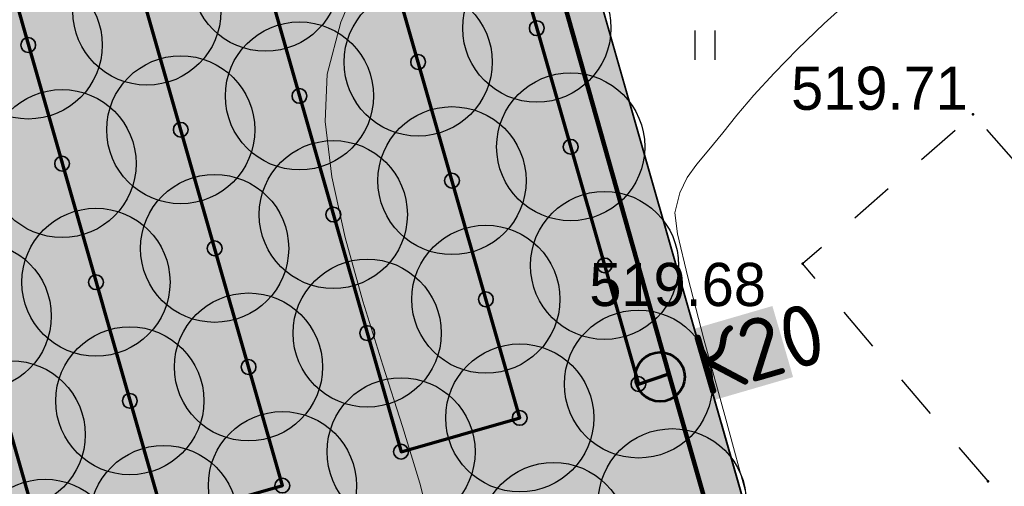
# Model space of a CAD drawing. Header units: millimetres. Extents: x -76021 to 1074922, y 19208 to 400534.
# Tile 33 of 108: x 132966 to 152910, y 147633 to 157092. Entities that reach past the tile are written whole.
import ezdxf

# ---------------------------------------------------------------- set-up
doc = ezdxf.new("R2010")
doc.units = ezdxf.units.MM
doc.linetypes.add('Д_ТРОТ_ТРУБА', pattern=[3, 1.5, -1.5])
for name, color, linetype in [('(004) Точки рельефа', 7, 'Continuous'), ('(025) Дорога', 7, 'Continuous'), ('(031) Горизонтали', 42, 'Continuous'), ('(036) Растительность', 7, 'Continuous')]:
    doc.layers.add(name, color=color, linetype=linetype)
doc.layers.add('В3', color=5, linetype='производственный водопровод', lineweight=50)
doc.styles.add('D-431', font='txt')
doc.styles.add('GOST', font='isocpeur.ttf')
doc.styles.get("Standard").update_dxf_attribs({"font": 'arial.ttf'})
doc.linetypes.add('производственный водопровод', pattern='A,5,-0.5,["В3",Standard,S=0.7,R=0,X=0,Y=-0.35],-2', length=7.5)

# ---------------------------------------------------------------- blocks, each defined once
blk = doc.blocks.new('I04010')
for p, q in [((-0.4122729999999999, 0.0071460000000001), (-0.4122729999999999, 1.207145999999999)), ((0.3877269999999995, 1.207145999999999), (0.3877269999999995, 0.0071460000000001))]:
    blk.add_line(p, q)
blk = doc.blocks.new('A$C05d28b1e')
at = {"layer": '(004) Точки рельефа', "color": 7, "linetype": 'ByBlock', "lineweight": -2}
for p in [(-122470, -49551), (-125924, -52579), (-122165, -56988)]:
    blk.add_point(p, dxfattribs=at)
at = {"layer": '(025) Дорога', "linetype": 'Д_ТРОТ_ТРУБА', "ltscale": 600, "flags": 128}
blk.add_lwpolyline([(-122165, -56988), (-125924.0000000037, -52579), (-122470.0000000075, -49551), (-121538.1138455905, -50613.99034918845), (-119250.246306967, -48608.29755622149), (-116383.1466644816, -51878.76062266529), (-122165, -56988)], dxfattribs=at)
at = {"layer": '(031) Горизонтали', "color": 42, "linetype": 'Continuous', "lineweight": 0, "ltscale": 600}
for points in [[(-133421.232461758, -58027.62174062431), (-133677.3964500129, -57030.65937492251), (-134027.7143827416, -55882.02593456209), (-134426.6014858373, -54634.12837785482), (-134828.4729851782, -53339.37366303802), (-135187.7441066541, -52050.16874840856), (-135458.8300761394, -50818.92059217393), (-135596.1461195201, -49698.03615264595), (-135554.1074626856, -48739.92238806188), (-135277.8462621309, -47684.7986947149), (-134850.0714058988, -46679.71055550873)], [(-127020.6305138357, -57430.15142808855), (-127501.2372461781, -55659.72913964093), (-127921.5053714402, -54109.05454263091), (-128250.8626015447, -52855.2025142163), (-128458.7366483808, -51975.24793151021), (-128514.5552238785, -51546.26567164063), (-128411.3781817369, -51145.51186195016), (-128260.9302152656, -50833.96995359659), (-128064.7166659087, -50560.84434039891), (-127824.2428751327, -50275.33941607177), (-127541.0141843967, -49926.65957447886), (-127256.5996969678, -49569.88509425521), (-126909.7253788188, -49164.87429915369), (-126499.6840455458, -48716.59823514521), (-126025.7685127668, -48230.0279481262), (-125487.2715960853, -47710.13448406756), (-124883.4861111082, -47161.88888888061), (-124274.7726111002, -46643.64426924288), (-123710.3014798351, -46196.06854204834), (-123172.5802787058, -45797.60496857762), (-122644.1165690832, -45426.6968100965), (-122107.4179123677, -45061.78732787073), (-121544.991869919, -44681.31978319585)]]:
    blk.add_lwpolyline(points, dxfattribs=at)
at = {"layer": '(036) Растительность', "linetype": 'Continuous', "xscale": 500, "yscale": 500, "zscale": 500}
blk.add_blockref('I04010', (-127892.1932481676, -48454.29843434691), dxfattribs=at)
at = {"layer": '(004) Точки рельефа', "linetype": 'ByBlock', "char_height": 875, "attachment_point": 4, "style": 'D-431'}
for s, insert in [('519.71', (-126155.5921838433, -49029.28012293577)), ('519.68', (-130244.6197056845, -53007.28245283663))]:
    blk.add_mtext(s, dxfattribs=dict(at, insert=insert))
blk = doc.blocks.new('фонтан разбрызгиватель')
h = blk.add_hatch(color=256)
h.dxf.hatch_style = 1
h.set_gradient(color1=(0, 0, 255), color2=(0, 0, 255), tint=1)
h.paths.add_polyline_path([(150, 3.552713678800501e-15, 1), (-150, 0, 1)])
at = {"lineweight": 35}
blk.add_circle((0, 0), 150, dxfattribs=at)
blk = doc.blocks.new('Приямок')
at = {"layer": 'В3', "ltscale": 1000}
h = blk.add_hatch(color=256, dxfattribs=at)
h.set_gradient(color1=(0, 0, 255), color2=(0, 0, 255), tint=1)
h.paths.add_polyline_path([(500, 0, 1), (-500, 0, 1)])
at = {"color": 1, "lineweight": 53, "ltscale": 1250}
blk.add_circle((0, 0), 500, dxfattribs=at)

msp = doc.modelspace()

# ---------------------------------------------------------------- block references
at = {"color": 5, "lineweight": 50}
msp.add_blockref('A$C05d28b1e', (274748.0189126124, 204725.4916361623), dxfattribs=at)

# ---------------------------------------------------------------- next in the draw order: hatches: boundary and pattern name
at = {"true_color": 0xbdffbd, "transparency": 33554687}
h = msp.add_hatch(color=254, dxfattribs=at)
h.dxf.hatch_style = 1
h.paths.add_polyline_path([(214820.8800540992, 216948.7253162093), (217126.1156239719, 218322.0207615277), (215603.6625730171, 220877.6346598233), (209171.3314113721, 217045.7091063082), (215496.6642266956, 206427.9048698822), (221928.9953883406, 210259.8304233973), (220406.5423373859, 212815.4443216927), (218101.3067675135, 211442.1488763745)], flags=16)
h.paths.add_polyline_path([(224023.6489053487, 225893.6638374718), (217321.8775845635, 221901.2249949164), (218844.3306355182, 219345.6110966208), (221149.5662053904, 220718.9065419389), (224429.9929188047, 215212.3301021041), (222124.7573489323, 213839.0346567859), (223647.210399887, 211283.4207584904), (230348.9817206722, 215275.8596010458)], flags=16)
h.paths.add_polyline_path([(198145.9180665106, 256389.507595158), (196714.6222119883, 258810.6963092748), (195945.5755586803, 258343.3554829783), (195452.2226863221, 259155.207035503), (180753.4366827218, 250222.9234517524), (181792.0743087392, 248513.7622885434), (184954.0224606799, 250435.2418966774), (185778.5186348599, 249078.4675946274)], flags=17)
h.paths.add_polyline_path([(112361.9479704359, 220188.4503307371), (111031.9257359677, 219380.2110810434), (111784.9358170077, 218141.0728544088), (110930.4036978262, 217621.7834914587), (111501.6587876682, 216681.7376184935), (112356.2343066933, 217201.0533550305), (113109.2443877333, 215961.9151283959), (114308.0171651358, 216690.3955891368)], flags=17)
h.paths.add_polyline_path([(105307.4471395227, 232868.8987692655), (103501.6980646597, 231771.5657776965), (104254.7081456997, 230532.427551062), (103400.2809094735, 230013.2019242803), (108385.7459097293, 221809.2211079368), (109240.2780289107, 222328.510470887), (109993.2881099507, 221089.3722442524), (111388.9133730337, 221937.4777016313)], flags=17)
h.paths.add_polyline_path([(156979.3206527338, 232925.0673546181), (156752.8632677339, 233297.7210673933), (159914.8114196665, 235219.2006755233), (158876.1737936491, 236928.3618387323), (144177.3877900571, 227996.0782549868), (144670.7406624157, 227184.2267024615), (143901.6940091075, 226716.8858761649), (144568.74273966, 225588.5022138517)], flags=17)
h.paths.add_polyline_path([(142502.740888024, 224367.1765615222), (141850.5488729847, 225470.4285141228), (141081.5022196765, 225003.087687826), (140588.1493473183, 225814.9392403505), (140331.7751728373, 225659.143596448), (141058.82151105, 224462.7307822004), (136016.7960795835, 221398.7497854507), (135886.9663763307, 221612.3949308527), (132969.5134724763, 219839.4922793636), (133454.8570661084, 219018.4821243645)], flags=17)
edge = h.paths.add_edge_path(flags=17)
edge.add_line((209900.1426716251, 266779.7772694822), (204300.5454405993, 276526.4190539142))
edge.add_line((204300.5454405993, 276526.4190539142), (202947.913577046, 275704.4401920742))
edge.add_line((202947.913577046, 275704.4401920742), (208270.9314103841, 266944.9892306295))
edge.add_line((208270.9314103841, 266944.9892306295), (204339.8607350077, 264556.1226907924))
edge.add_line((204339.8607350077, 264556.1226907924), (205066.9070732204, 263359.7098765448))
edge.add_line((205066.9070732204, 263359.7098765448), (200024.8816417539, 260295.7288797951))
edge.add_line((200024.8816417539, 260295.7288797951), (199297.8353035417, 261492.1416940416))
edge.add_line((199297.8353035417, 261492.1416940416), (199041.4611290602, 261336.3460501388))
edge.add_line((199041.4611290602, 261336.3460501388), (199534.8140014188, 260524.4944976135))
edge.add_line((199534.8140014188, 260524.4944976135), (198765.7673481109, 260057.1536713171))
edge.add_line((198765.7673481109, 260057.1536713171), (200211.9199181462, 257610.8332474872))
edge.add_line((200211.9199181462, 257610.8332474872), (208825.5364367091, 262702.8087484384))
edge.add_arc((207298.8793712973, 265285.3110629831), 2999.999999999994, 300.5896344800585, 389.8780372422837)
edge = h.paths.add_edge_path(flags=17)
edge.add_line((103051.5675112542, 200547.2891192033), (115708.5556294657, 208238.79553633))
edge.add_arc((114150.5991936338, 210802.5372830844), 3000.000000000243, 301.2865698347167, 389.0884551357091)
edge.add_line((116772.209793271, 212261.0152101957), (115281.051762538, 214941.3682182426))
edge.add_line((115281.051762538, 214941.3682182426), (114147.8820137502, 214252.7539651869))
edge.add_line((114147.8820137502, 214252.7539651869), (114900.8920947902, 213013.6157385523))
edge.add_line((114900.8920947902, 213013.6157385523), (114046.3165757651, 212494.3000020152))
edge.add_line((114046.3165757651, 212494.3000020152), (114409.7896270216, 211896.176067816))
edge.add_line((114409.7896270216, 211896.176067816), (101761.8205277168, 204210.1503833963))
edge.add_line((101761.8205277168, 204210.1503833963), (101398.4063783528, 204808.1773898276))
edge.add_line((101398.4063783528, 204808.1773898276), (100543.8077135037, 204288.847587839))
edge.add_line((100543.8077135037, 204288.847587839), (99790.79763168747, 205527.985815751))
edge.add_line((99790.79763168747, 205527.985815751), (97397.99005966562, 204073.9041161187))
edge.add_line((97397.99005966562, 204073.9041161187), (98929.8693286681, 201553.0744301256))
edge.add_arc((101493.6110754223, 203111.0308659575), 3000.000000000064, 211.2865698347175, 301.2865698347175)
h.paths.add_polyline_path([(97999.14992540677, 208476.2852043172), (98853.7485902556, 208995.6150063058), (98282.49350041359, 209935.660879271), (97427.85143572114, 209416.3047036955), (96674.8413539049, 210655.4429316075), (94282.07718811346, 209201.3876094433), (96359.35243577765, 205783.0652806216), (98752.16000567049, 207237.1469789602)], flags=17)
h.paths.add_polyline_path([(90752.37071206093, 222327.0793120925), (89897.62376441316, 221807.6594003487), (89144.61368259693, 223046.7976282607), (86751.95441519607, 221592.8060516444), (93243.43956422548, 210910.5487739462), (95636.20372788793, 212364.6040948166), (94883.19364762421, 213603.7423201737), (95737.83571231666, 214123.0984957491)], flags=17)
edge = h.paths.add_edge_path(flags=17)
edge.add_line((100492.1544576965, 234798.7562548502), (100855.6231213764, 234200.6395407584))
edge.add_line((100855.6231213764, 234200.6395407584), (101710.0503576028, 234719.8651675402))
edge.add_line((101710.0503576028, 234719.8651675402), (102463.0604386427, 233480.7269409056))
edge.add_line((102463.0604386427, 233480.7269409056), (104334.4125421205, 234617.9261401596))
edge.add_line((104334.4125421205, 234617.9261401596), (103714.5570330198, 235732.114941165))
edge.add_arc((101092.9464333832, 234273.6370140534), 2999.999999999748, 29.08845513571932, 121.286569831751)
edge.add_line((99534.98999768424, 236837.378760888), (85997.6410544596, 228610.8871751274))
edge.add_arc((87555.59749015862, 226047.1454282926), 2999.999999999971, 121.2865698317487, 211.2865698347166)
edge.add_line((84991.85574340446, 224489.1889924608), (85713.3167913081, 223301.9672161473))
edge.add_line((85713.3167913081, 223301.9672161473), (88105.97605657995, 224755.9587914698))
edge.add_line((88105.97605657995, 224755.9587914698), (87352.96597631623, 225995.0970168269))
edge.add_line((87352.96597631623, 225995.0970168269), (88207.712923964, 226514.5169285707))
edge.add_line((88207.712923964, 226514.5169285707), (87844.1853583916, 227112.7305704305))
edge.add_line((87844.1853583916, 227112.7305704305), (100492.1544576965, 234798.7562548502))
edge = h.paths.add_edge_path(flags=17)
edge.add_line((206429.5260647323, 217740.3337827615), (224718.2735818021, 228635.4691841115))
edge.add_line((224718.2735818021, 228635.4691841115), (228392.671244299, 222467.5668450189))
edge.add_line((228392.671244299, 222467.5668450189), (233629.6400466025, 225476.2868388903))
edge.add_line((233629.6400466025, 225476.2868388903), (230763.0187299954, 230465.9191189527))
edge.add_arc((228161.7554297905, 228971.4529122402), 2999.999999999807, 29.87803724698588, 120.0993965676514)
edge.add_line((226657.2505534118, 231566.9230193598), (203230.4818343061, 217987.2298150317))
edge.add_arc((204734.9867106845, 215391.759707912), 2999.999999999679, 120.0993965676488, 209.6273998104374)
edge.add_line((202127.2108544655, 213908.6868561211), (205080.5429171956, 208715.6661361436))
edge.add_line((205080.5429171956, 208715.6661361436), (210103.8834394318, 211572.4990714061))
edge.add_line((210103.8834394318, 211572.4990714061), (206429.5260647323, 217740.3337827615))
edge = h.paths.add_edge_path(flags=17)
edge.add_line((215489.0996818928, 196338.8022293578), (220126.3913766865, 198832.9888262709))
edge.add_arc((218705.3361244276, 201475.0717110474), 3000.000000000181, 298.2737704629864, 330.6005223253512)
edge.add_line((221318.9909833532, 200002.384276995), (224444.8141732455, 205549.945001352))
edge.add_arc((227058.4690321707, 204077.2575672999), 2999.999999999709, 120.9636571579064, 150.6005223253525, ccw=False)
edge.add_line((225514.9862276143, 206649.7390214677), (237068.7907628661, 213581.994489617))
edge.add_arc((235525.3079583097, 216154.4759437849), 2999.99999999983, 300.9636571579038, 389.8780372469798)
edge.add_line((238126.5712585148, 217648.9421504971), (236200.48088148, 221001.4891590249))
edge.add_line((236200.48088148, 221001.4891590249), (234625.9508510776, 223742.1113054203))
edge.add_line((234625.9508510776, 223742.1113054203), (229416.3894048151, 220749.137263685))
edge.add_line((229416.3894048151, 220749.137263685), (233090.787067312, 214581.2349245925))
edge.add_line((233090.787067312, 214581.2349245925), (214802.0395502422, 203686.0995232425))
edge.add_line((214802.0395502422, 203686.0995232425), (211127.6821755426, 209853.9342345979))
edge.add_line((211127.6821755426, 209853.9342345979), (206069.258151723, 206977.1488986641))
edge.add_line((206069.258151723, 206977.1488986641), (211460.2685734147, 197497.8122623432))
edge.add_arc((214068.0444296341, 198980.885114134), 2999.99999999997, 209.6273998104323, 298.2737704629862)
edge = h.paths.add_edge_path(flags=17)
edge.add_line((194192.9728349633, 196985.9511812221), (199241.3180521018, 187599.8654020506))
edge.add_line((199241.3180521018, 187599.8654020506), (206679.6983444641, 191600.6291342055))
edge.add_arc((205258.6430922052, 194242.7120189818), 3000.000000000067, 298.2737704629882, 389.6273998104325)
edge.add_line((207866.4189484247, 195725.7848707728), (202800.9094800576, 204632.7736779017))
edge.add_line((202800.9094800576, 204632.7736779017), (195139.3172180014, 200275.5358968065))
edge.add_arc((192052.2705328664, 199382.7002930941), 3213.566967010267, -6.30961949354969e-12, 16.13092597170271, ccw=False)
edge.add_arc((192052.2705328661, 199382.7002930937), 3213.566967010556, 311.77024430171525, 359.9999999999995, ccw=False)
edge = h.paths.add_edge_path(flags=17)
edge.add_line((190745.2686859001, 183030.2299659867), (197920.2766097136, 186889.3377759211))
edge.add_line((197920.2766097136, 186889.3377759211), (192871.9313925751, 196275.4235550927))
edge.add_arc((192052.2705328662, 199382.7002930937), 3213.566967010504, 223.1238736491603, 284.77729662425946, ccw=False)
edge.add_line((189706.7602736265, 197185.9767612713), (182063.1853497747, 192838.9856526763))
edge.add_line((182063.1853497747, 192838.9856526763), (186682.1305488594, 184251.2575985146))
edge.add_arc((189324.2134336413, 185672.3128507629), 2999.999999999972, 208.2737704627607, 298.2737704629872)
edge = h.paths.add_edge_path(flags=17)
edge.add_line((189911.5682307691, 201779.4494049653), (188415.0981299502, 204561.7465990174))
edge.add_line((188415.0981299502, 204561.7465990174), (188128.9854640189, 204387.8792151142))
edge.add_line((188128.9854640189, 204387.8792151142), (185951.4586267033, 207971.1735315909))
edge.add_line((185951.4586267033, 207971.1735315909), (179296.8900734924, 204113.7487009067))
edge.add_arc((180801.3949498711, 201518.2785937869), 2999.999999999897, 120.0993965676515, 208.273770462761)
edge.add_line((178159.3120650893, 200097.2233415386), (181352.4593855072, 194160.3958532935))
edge.add_line((181352.4593855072, 194160.3958532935), (188965.223847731, 198489.864689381))
edge.add_arc((192052.2705328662, 199382.7002930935), 3213.566967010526, 179.9999999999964, 196.1309259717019, ccw=False)
edge.add_arc((192052.2705328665, 199382.7002930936), 3213.566967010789, 131.7702443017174, 179.9999999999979, ccw=False)
edge = h.paths.add_edge_path(flags=17)
edge.add_line((202059.3730541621, 205936.6616060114), (198690.90197442, 211859.6461333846))
edge.add_arc((196083.1261182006, 210376.5732815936), 3000.000000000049, 29.62739981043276, 120.0993965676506)
edge.add_line((194578.6212418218, 212972.0433887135), (194085.6776655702, 212686.3009283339))
edge.add_line((194085.6776655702, 212686.3009283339), (196162.0429310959, 209269.4760573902))
edge.add_line((196162.0429310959, 209269.4760573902), (189698.7432330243, 205341.8029981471))
edge.add_line((189698.7432330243, 205341.8029981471), (191232.6096731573, 202489.9770310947))
edge.add_arc((192052.2705328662, 199382.7002930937), 3213.566967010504, 43.123873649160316, 104.77729662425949, ccw=False)
edge.add_line((194397.7807921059, 201579.4238249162), (202059.3730541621, 205936.6616060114))
edge = h.paths.add_edge_path(flags=17)
edge.add_line((164213.3013144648, 219576.7748846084), (163356.425273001, 220986.8328442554))
edge.add_line((163356.425273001, 220986.8328442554), (167159.3088611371, 223297.8015621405))
edge.add_line((167159.3088611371, 223297.8015621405), (163861.6343985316, 228724.3882553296))
edge.add_line((163861.6343985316, 228724.3882553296), (160699.6862465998, 226802.9086471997))
edge.add_line((160699.6862465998, 226802.9086471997), (159056.7495894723, 229506.492127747))
edge.add_line((159056.7495894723, 229506.492127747), (146556.0182203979, 222116.6323936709))
edge.add_arc((148266.2624116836, 219651.8677383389), 3000.000000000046, 124.7559020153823, 210.589634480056)
edge.add_line((145683.7600971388, 218125.2106729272), (151374.6735680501, 208498.4270661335))
edge.add_line((151374.6735680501, 208498.4270661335), (153745.9948775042, 209939.4518146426))
edge.add_line((153745.9948775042, 209939.4518146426), (152291.9022010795, 212332.2774431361))
edge.add_line((152291.9022010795, 212332.2774431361), (164213.3013144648, 219576.7748846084))
h.paths.add_polyline_path([(183974.4349599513, 211224.52386795), (183689.6048947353, 211693.2344878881), (183143.5248591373, 212591.8527985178), (182972.6087428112, 212487.9890359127), (183388.0637932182, 211804.3245706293), (176636.8771985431, 207701.7059478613), (176221.4221481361, 208385.3704131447), (172290.3514727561, 205996.5038733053), (172082.6239475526, 206338.3361059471), (160289.4119214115, 199171.7364864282), (158835.3192449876, 201564.5621149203), (156421.9761094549, 200098.0011849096), (158829.7007375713, 195944.3574203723)], flags=17)
edge = h.paths.add_edge_path(flags=17)
edge.add_line((138322.9200418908, 217249.6019040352), (127699.7112266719, 210969.6474955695))
edge.add_arc((129226.3682920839, 208387.1451810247), 3000.00000000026, 120.5896344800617, 209.0884551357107)
edge.add_line((126604.7576924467, 206928.6672539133), (137798.0282308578, 186808.7901254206))
edge.add_arc((140419.6388304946, 188267.268052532), 2999.999999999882, 209.0884551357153, 301.2865699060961)
edge.add_line((141977.5952695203, 185703.5263077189), (155410.6444996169, 193866.6361787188))
edge.add_line((155410.6444996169, 193866.6361787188), (153002.9198715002, 198020.2799432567))
edge.add_line((153002.9198715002, 198020.2799432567), (151998.6745921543, 197410.0116108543))
edge.add_line((151998.6745921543, 197410.0116108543), (146909.3502246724, 205784.9013105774))
edge.add_line((146909.3502246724, 205784.9013105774), (147956.0983411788, 206420.9981293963))
edge.add_line((147956.0983411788, 206420.9981293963), (142240.4236777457, 216089.667919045))
edge.add_arc((139657.9213632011, 214563.0108536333), 2999.99999999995, 30.58963448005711, 116.4233669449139)
edge = h.paths.add_edge_path(flags=17)
edge.add_line((196998.758207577, 251064.703188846), (187855.9475715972, 245659.8923677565))
edge.add_line((187855.9475715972, 245659.8923677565), (188900.8454395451, 243940.4294764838))
edge.add_line((188900.8454395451, 243940.4294764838), (185738.8972876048, 242018.9498683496))
edge.add_line((185738.8972876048, 242018.9498683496), (189036.5717502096, 236592.3631751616))
edge.add_line((189036.5717502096, 236592.3631751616), (192839.4553383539, 238903.3318930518))
edge.add_line((192839.4553383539, 238903.3318930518), (193696.3313798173, 237493.2739334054))
edge.add_line((193696.3313798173, 237493.2739334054), (204596.1777995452, 244108.0986252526))
edge.add_line((204596.1777995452, 244108.0986252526), (201107.9187848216, 250008.8586474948))
edge.add_arc((198525.4164702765, 248482.201582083), 3000.000000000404, 30.5896344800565, 120.5896610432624)
edge = h.paths.add_edge_path(flags=17)
edge.add_arc((212280.8176183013, 256613.7646137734), 2999.9999999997, 29.87803724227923, 120.5896344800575)
edge.add_line((210754.1605528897, 259196.2669283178), (205607.1004533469, 256153.5607813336))
edge.add_arc((207133.7575187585, 253571.058466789), 2999.99999999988, 120.589634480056, 210.5896344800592)
edge.add_line((204551.255204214, 252044.4014013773), (208039.514218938, 246143.6413791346))
edge.add_line((208039.514218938, 246143.6413791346), (209464.3959163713, 243798.8847494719))
edge.add_line((209464.3959163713, 243798.8847494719), (213908.4678224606, 246499.4962504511))
edge.add_line((213908.4678224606, 246499.4962504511), (215414.1784507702, 244021.7291597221))
edge.add_line((215414.1784507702, 244021.7291597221), (221098.7118912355, 247287.5819956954))
edge.add_line((221098.7118912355, 247287.5819956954), (214882.0809186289, 258108.2308202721))
edge = h.paths.add_edge_path(flags=17)
edge.add_line((225781.4275314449, 239136.8614991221), (223091.3334999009, 243819.2309285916))
edge.add_line((223091.3334999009, 243819.2309285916), (217492.0815616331, 240602.3736414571))
edge.add_line((217492.0815616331, 240602.3736414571), (218997.7921899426, 238124.606550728))
edge.add_line((218997.7921899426, 238124.606550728), (214553.9731655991, 235424.148723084))
edge.add_line((214553.9731655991, 235424.148723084), (217362.4902366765, 230802.5095836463))
edge.add_line((217362.4902366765, 230802.5095836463), (224684.6691074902, 235046.9251854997))
edge.add_arc((223180.1642311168, 237642.395292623), 3000.000000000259, 300.0993965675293, 389.8780372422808)
h.paths.add_polyline_path([(213901.1204328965, 228796.0723935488), (212589.7435156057, 230954.0478425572), (201822.0281873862, 224410.6307986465), (202029.7557125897, 224068.7985660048), (198098.6850372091, 221679.9320261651), (198514.1400876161, 220996.2675608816), (191762.9534929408, 216893.6489381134), (191347.4984425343, 217577.3134033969), (191176.5823262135, 217473.4496407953), (192007.9564239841, 216105.3571661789)], flags=17)
h.paths.add_polyline_path([(220749.6149157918, 219078.2306395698), (222796.7955859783, 215641.8006164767), (218501.2580571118, 213082.8247787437), (216454.0773869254, 216519.2548018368)], flags=16)
edge = h.paths.add_edge_path(flags=17)
edge.add_line((126035.6612326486, 228965.7470213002), (124411.9581276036, 227979.0412765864))
edge.add_line((124411.9581276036, 227979.0412765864), (123678.8894279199, 229185.3643676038))
edge.add_line((123678.8894279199, 229185.3643676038), (116457.6880194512, 225168.0008190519))
edge.add_line((116457.6880194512, 225168.0008190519), (121741.4954621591, 215670.3695277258))
edge.add_arc((124363.1060617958, 217128.8474548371), 2999.999999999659, 209.0884551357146, 300.5896344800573)
edge.add_line((125889.7631272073, 214546.3451402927), (132421.8561402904, 218407.8192981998))
edge.add_line((132421.8561402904, 218407.8192981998), (131358.6790659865, 220206.2960598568))
edge.add_line((131358.6790659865, 220206.2960598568), (126035.6612326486, 228965.7470213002))
edge = h.paths.add_edge_path(flags=17)
edge.add_line((181938.3257366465, 178293.3791251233), (154215.0541750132, 163382.3023797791))
edge.add_arc((152793.9989227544, 166024.3852645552), 2999.999999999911, 209.0884551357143, 298.2737704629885, ccw=False)
edge.add_line((150172.3883231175, 164565.9073374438), (147155.1258125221, 169989.4295125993))
edge.add_line((147155.1258125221, 169989.4295125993), (155925.2097841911, 174868.4813036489))
edge.add_line((155925.2097841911, 174868.4813036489), (159609.9109477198, 168683.2833438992))
edge.add_line((159609.9109477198, 168683.2833438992), (174558.3815481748, 177588.51925921))
edge.add_line((174558.3815481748, 177588.51925921), (170873.947718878, 183773.2684674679))
edge.add_line((170873.947718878, 183773.2684674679), (179811.7554582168, 188580.505479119))
edge.add_line((179811.7554582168, 188580.505479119), (183159.3533691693, 182356.5172621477))
edge.add_arc((180517.2704843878, 180935.4620098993), 2999.999999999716, -61.72622953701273, 28.27377046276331, ccw=False)
edge = h.paths.add_edge_path(flags=17)
edge.add_line((143726.8553784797, 182085.8729428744), (170853.2707813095, 198570.284303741))
edge.add_arc((172411.2272203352, 196006.542558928), 2999.999999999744, 28.273794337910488, 121.2865699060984, ccw=False)
edge.add_line((175053.309512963, 197427.598912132), (178864.3852900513, 190341.8940689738))
edge.add_line((178864.3852900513, 190341.8940689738), (169849.3746297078, 185493.1331456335))
edge.add_line((169849.3746297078, 185493.1331456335), (166164.9408004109, 191677.8823538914))
edge.add_line((166164.9408004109, 191677.8823538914), (151216.4701999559, 182772.6464385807))
edge.add_line((151216.4701999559, 182772.6464385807), (154901.1713634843, 176587.448478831))
edge.add_line((154901.1713634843, 176587.448478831), (146182.8071944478, 171737.1699123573))
edge.add_line((146182.8071944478, 171737.1699123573), (142663.2012178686, 178063.65327095))
edge.add_arc((145284.811817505, 179522.1311980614), 2999.999999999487, 121.28656990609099, 209.0884551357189, ccw=False)
h.paths.add_polyline_path([(165470.3161239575, 188936.0770072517), (160573.4033410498, 186018.8445522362), (162108.7888436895, 183441.5220349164), (164428.3791092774, 184823.3689872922), (167703.8681815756, 179325.0809503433), (165384.2779159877, 177943.2339979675), (166919.6634186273, 175365.9114806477), (171816.576201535, 178283.1439356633)], flags=16)
h.paths.add_polyline_path([(163666.0629044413, 176919.6436628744), (161346.4726388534, 175537.7967104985), (158070.9835665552, 181036.0847474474), (160390.5738321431, 182417.9316998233), (158855.1883295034, 184995.254217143), (153958.2755465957, 182078.0217621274), (160304.5356241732, 171425.0886905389), (165201.448407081, 174342.3211455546)], flags=16)
h.paths.add_polyline_path([(164011.6043034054, 183178.2857793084), (159716.066774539, 180619.3099415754), (161763.2474447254, 177182.8799184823), (166058.7849735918, 179741.8557562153)], flags=16)
edge = h.paths.add_edge_path()
edge.add_arc((140227.1149719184, 162323.7074873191), 3000.000000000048, 15.94914245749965, 119.0884551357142)
edge.add_line((138768.637044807, 164945.3180869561), (136829.4704326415, 163866.5035211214))
edge.add_line((136829.4704326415, 163866.5035211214), (119327.7353073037, 195325.8307167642))
edge.add_line((119327.7353073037, 195325.8307167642), (121949.345906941, 196784.308643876))
edge.add_arc((120490.8679798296, 199405.9192435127), 2999.999999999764, 299.0884551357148, 389.0884551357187)
edge.add_line((123112.4785794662, 200864.3971706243), (121394.1241307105, 203953.1351988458))
edge.add_arc((118772.5135310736, 202494.6572717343), 2999.999999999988, 29.08845513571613, 121.2865698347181)
edge.add_line((117214.5570952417, 205058.3990184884), (105296.4736441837, 197815.9164872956))
edge.add_arc((101661.2419605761, 203797.9805630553), 6999.999999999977, 219.1121955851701, 301.28656983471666, ccw=False)
edge.add_line((96229.85692333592, 199382.0937237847), (151545.0957390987, 115300.0917611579))
edge.add_line((151545.0957390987, 115300.0917611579), (188931.7371165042, 63929.74618648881))
edge.add_line((188931.7371165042, 63929.74618648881), (189915.2989301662, 64787.52197525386))
edge.add_line((189915.2989301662, 64787.52197525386), (169182.6885089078, 93274.73887317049))
edge.add_line((169182.6885089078, 93274.73887317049), (148747.3285322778, 143403.5520653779))
edge.add_line((148747.3285322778, 143403.5520653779), (143111.6329168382, 163148.0594906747))
edge = h.paths.add_edge_path(flags=17)
edge.add_line((175632.1568957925, 273670.0737452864), (178792.1255034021, 272898.9716775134))
edge.add_line((178792.1255034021, 272898.9716775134), (179563.227571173, 276058.9402851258))
edge.add_line((179563.227571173, 276058.9402851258), (182723.1961787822, 275287.8382173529))
edge.add_line((182723.1961787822, 275287.8382173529), (183494.2982465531, 278447.8068249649))
edge.add_line((183494.2982465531, 278447.8068249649), (186654.2668541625, 277676.704757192))
edge.add_line((186654.2668541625, 277676.704757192), (187425.3689219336, 280836.6733648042))
edge.add_line((187425.3689219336, 280836.6733648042), (190585.3375295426, 280065.5712970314))
edge.add_line((190585.3375295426, 280065.5712970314), (191356.4395973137, 283225.5399046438))
edge.add_line((191356.4395973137, 283225.5399046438), (198084.5022487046, 281583.7441570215))
edge.add_line((198084.5022487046, 281583.7441570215), (199027.0565388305, 282156.5235831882))
edge.add_line((199027.0565388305, 282156.5235831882), (200507.1151559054, 279720.9689256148))
edge.add_line((200507.1151559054, 279720.9689256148), (201958.5073806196, 280602.9633256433))
edge.add_line((201958.5073806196, 280602.9633256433), (196948.466709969, 289323.4247673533))
edge.add_arc((194347.2034096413, 287828.9585608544), 2999.999999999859, 29.87803724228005, 120.0548210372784)
edge.add_line((192844.7182375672, 290425.5983717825), (161940.6008860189, 272543.650370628))
edge.add_arc((163443.0860580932, 269947.0105596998), 3000.000000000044, 120.0548210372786, 211.2865699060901)
edge.add_line((160879.3443132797, 268389.0541206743), (163966.9089127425, 263308.2199874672))
edge.add_line((163966.9089127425, 263308.2199874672), (164992.405610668, 263931.4025630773))
edge.add_line((164992.405610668, 263931.4025630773), (166082.9751179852, 262136.7833417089))
edge.add_line((166082.9751179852, 262136.7833417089), (166128.2197974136, 262164.2780142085))
edge.add_line((166128.2197974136, 262164.2780142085), (167770.0155450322, 268892.3406656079))
edge.add_line((167770.0155450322, 268892.3406656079), (170929.9841526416, 268121.238597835))
edge.add_line((170929.9841526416, 268121.238597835), (171701.0862204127, 271281.2072054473))
edge.add_line((171701.0862204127, 271281.2072054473), (174861.0548280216, 270510.1051376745))
edge.add_line((174861.0548280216, 270510.1051376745), (175632.1568957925, 273670.0737452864))
edge = h.paths.add_edge_path(flags=17)
edge.add_line((123057.3584845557, 235990.6098385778), (124699.1542321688, 242718.6724899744))
edge.add_line((124699.1542321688, 242718.6724899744), (127859.1228397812, 241947.5704222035))
edge.add_line((127859.1228397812, 241947.5704222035), (128630.2249075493, 245107.539029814))
edge.add_line((128630.2249075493, 245107.539029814), (131790.1935151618, 244336.4369620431))
edge.add_line((131790.1935151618, 244336.4369620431), (132561.2955829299, 247496.4055696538))
edge.add_line((132561.2955829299, 247496.4055696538), (135721.2641905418, 246725.3035018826))
edge.add_line((135721.2641905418, 246725.3035018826), (136492.3662583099, 249885.2721094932))
edge.add_line((136492.3662583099, 249885.2721094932), (139652.3348659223, 249114.1700417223))
edge.add_line((139652.3348659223, 249114.1700417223), (140423.4369336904, 252274.1386493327))
edge.add_line((140423.4369336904, 252274.1386493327), (143583.4055413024, 251503.0365815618))
edge.add_line((143583.4055413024, 251503.0365815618), (144354.5076090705, 254663.0051891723))
edge.add_line((144354.5076090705, 254663.0051891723), (147514.4762166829, 253891.9031214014))
edge.add_line((147514.4762166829, 253891.9031214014), (148285.578284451, 257051.8717290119))
edge.add_line((148285.578284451, 257051.8717290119), (155013.640935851, 255410.0759813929))
edge.add_line((155013.640935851, 255410.0759813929), (155058.8856152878, 255437.5706538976))
edge.add_line((155058.8856152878, 255437.5706538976), (153968.3161079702, 257232.189875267))
edge.add_line((153968.3161079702, 257232.189875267), (154993.8128058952, 257855.372450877))
edge.add_line((154993.8128058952, 257855.372450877), (151722.0079826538, 263239.3885864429))
edge.add_arc((149158.2662378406, 261681.432147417), 2999.999999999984, 31.28656990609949, 120.0548210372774)
edge.add_line((147655.7810657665, 264278.0719583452), (127050.7391705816, 252355.4441887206))
edge.add_line((127050.7391705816, 252355.4441887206), (110148.557772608, 242575.3904364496))
edge.add_arc((111651.0429446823, 239978.7506255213), 3000.000000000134, 120.0548210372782, 209.0884551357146)
edge.add_line((109029.4323450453, 238520.2726984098), (115485.3694013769, 226915.7412188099))
edge.add_line((115485.3694013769, 226915.7412188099), (122639.4869877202, 230895.7840936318))
edge.add_line((122639.4869877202, 230895.7840936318), (121971.1597064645, 231995.5700101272))
edge.add_line((121971.1597064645, 231995.5700101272), (123594.8628115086, 232982.2757548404))
edge.add_line((123594.8628115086, 232982.2757548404), (122114.8041944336, 235417.8304124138))
edge.add_line((122114.8041944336, 235417.8304124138), (123057.3584845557, 235990.6098385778))
edge = h.paths.add_edge_path(flags=17)
edge.add_arc((192052.2705328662, 199382.7002930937), 1697.05393394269, -180, 0, ccw=False)
edge.add_arc((192052.2705328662, 199382.7002930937), 1697.05393394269, 0, 180, ccw=False)
edge = h.paths.add_edge_path()
edge.add_line((194002.3969308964, 100264.8472664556), (182386.0377944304, 90725.1955109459))
edge.add_arc((180482.1004887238, 93043.60503817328), 3000.000000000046, 216.046620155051, 309.3937167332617, ccw=False)
edge.add_line((178056.4851077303, 91278.2750340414), (174519.7920753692, 96137.79534869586))
edge.add_arc((176945.4074563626, 97903.1253528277), 2999.999999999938, 129.3937167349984, 216.0466201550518, ccw=False)
edge.add_line((175041.4701505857, 100221.5348799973), (186386.6477079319, 109538.4853751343))
edge.add_arc((188290.5850137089, 107220.0758479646), 3000.00000000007, 39.393716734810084, 129.3937167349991, ccw=False)
edge.add_line((190608.9945408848, 109124.013153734), (194416.8691523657, 104487.194099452))
edge.add_arc((192098.4596251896, 102583.2567936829), 3000.000000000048, -50.60628326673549, 39.393716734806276, ccw=False)
h.paths.add_polyline_path([(225909.0974369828, 121284.1127244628), (227170.7738567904, 119739.0249970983), (227174.8170141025, 119742.3442395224)], flags=17)
edge = h.paths.add_edge_path()
edge.add_line((164910.9418021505, 145006.0709647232), (257456.2081396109, 212136.7389124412))
edge.add_line((257456.2081396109, 212136.7389124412), (211777.9208457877, 293532.0085986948))
edge.add_line((211777.9208457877, 293532.0085986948), (209083.0761358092, 291938.9398554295))
edge.add_line((209083.0761358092, 291938.9398554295), (206029.7620049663, 297103.9444845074))
edge.add_line((206029.7620049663, 297103.9444845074), (208840.8149549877, 298765.7102158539))
edge.add_line((208840.8149549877, 298765.7102158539), (203746.1376435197, 307844.0417010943))
edge.add_line((203746.1376435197, 307844.0417010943), (75953.59151628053, 230203.0577881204))
edge.add_line((75953.59151628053, 230203.0577881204), (95229.83590038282, 200902.1770030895))
edge.add_line((95229.83590038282, 200902.1770030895), (78625.25142780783, 228226.3469354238))
edge.add_line((78625.25142780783, 228226.3469354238), (77404.85222082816, 230234.6112962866))
edge.add_line((77404.85222082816, 230234.6112962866), (82147.77445123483, 233116.8307100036))
edge.add_line((82147.77445123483, 233116.8307100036), (83368.17366180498, 231108.5663432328))
edge.add_line((83368.17366180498, 231108.5663432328), (103750.0970635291, 243494.4272742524))
edge.add_line((103750.0970635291, 243494.4272742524), (190841.4046745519, 293887.7847859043))
edge.add_arc((194347.2034097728, 287828.9585606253), 7000.000000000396, 29.878037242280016, 120.05482104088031, ccw=False)
edge.add_line((200416.8177772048, 291316.0463757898), (232723.4201852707, 235083.2732043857))
edge.add_line((232723.4201852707, 235083.2732043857), (241594.922325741, 219641.56375895))
edge.add_arc((235525.3079583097, 216154.4759437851), 6999.999999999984, -59.036342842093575, 29.878037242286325, ccw=False)
edge.add_line((239126.7678356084, 210152.0192173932), (228480.3824426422, 203764.2130942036))
edge.add_arc((230023.8652471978, 201191.7316400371), 2999.999999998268, 120.9636571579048, 150.6005223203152)
edge.add_line((227410.2103884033, 202664.4190743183), (225088.4205453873, 198543.8180811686))
edge.add_arc((217247.4559690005, 202961.8803840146), 8999.999999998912, 298.2737704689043, 330.60052232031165, ccw=False)
edge.add_line((221510.621726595, 195035.6317301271), (158759.5676499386, 161284.7166788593))
edge.add_arc((160180.6229024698, 158642.6337942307), 2999.999999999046, 118.2737704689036, 165.4416731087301)
edge.add_line((157276.9461439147, 159396.7301288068), (154192.3388690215, 147519.331920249))
edge.add_arc((157096.0156275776, 146765.2355856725), 3000.000000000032, 165.4416731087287, 202.1786080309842)
edge.add_line((154317.9808545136, 145632.7503541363), (170267.5081430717, 106507.8768567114))
edge.add_arc((173045.5429161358, 107640.3620882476), 3000.000000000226, 202.1786080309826, 309.3937167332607)
edge.add_line((174949.4802218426, 105321.95256102), (183848.0646334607, 112629.6980780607))
edge.add_arc((181944.127327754, 114948.107605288), 2999.99999999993, 309.3937167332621, 399.3937167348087)
edge.add_line((184262.5368549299, 116852.0449110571), (182358.599549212, 119170.4544381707))
edge.add_line((182358.599549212, 119170.4544381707), (184450.9795166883, 120888.7704782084))
edge.add_line((184450.9795166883, 120888.7704782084), (164910.9418021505, 145006.0709647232))
h.paths.add_polyline_path([(232804.5179377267, 119188.7985941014), (230271.7811197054, 122278.0383425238), (230269.7595410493, 122276.3787213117)], flags=17)
edge = h.paths.add_edge_path()
edge.add_line((214580.1755717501, 86091.88017936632), (201888.8513756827, 101756.1528732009))
edge.add_line((201888.8513756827, 101756.1528732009), (198859.3895325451, 99077.57186931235))
edge.add_line((198859.3895325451, 99077.57186931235), (184472.6515712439, 87262.8140406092))
edge.add_arc((186376.588876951, 84944.40451338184), 3000.000000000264, 129.3937167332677, 216.046620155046)
edge.add_line((183950.9734959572, 83179.07450925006), (191895.9370879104, 72262.46070618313))
edge.add_line((191895.9370879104, 72262.46070618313), (196266.3734382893, 76016.19928271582))
edge.add_line((196266.3734382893, 76016.19928271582), (199133.6223135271, 72677.89309691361))
edge.add_line((199133.6223135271, 72677.89309691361), (214580.1755717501, 86091.88017936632))

# ---------------------------------------------------------------- next in the draw order: linework, layer by layer
msp.add_lwpolyline([(143111.632916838, 163148.0594906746, 0.4830922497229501), (138768.6370448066, 164945.318086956), (136829.4704326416, 163866.5035211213), (119327.7353073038, 195325.8307167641), (121949.3459069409, 196784.3086438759, 0.4142135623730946), (123112.4785794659, 200864.3971706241), (121394.1241307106, 203953.1351988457, 0.4254953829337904), (117214.5570952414, 205058.3990184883), (105296.4736441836, 197815.9164872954, -0.3747521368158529), (96229.8569233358, 199382.0937237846), (151545.0957390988, 115300.0917611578), (188931.7371165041, 63929.74618648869), (189915.2989301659, 64787.52197525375), (169182.6885089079, 93274.73887317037), (148747.3285322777, 143403.5520653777)], format="xyb", close=True)
msp.add_lwpolyline([(119327.7353073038, 195325.8307167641), (136829.4704326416, 163866.5035211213), (138768.6370448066, 164945.318086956, -0.4830922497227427), (143111.6329168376, 163148.0594906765), (148747.3285322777, 143403.5520653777)], format="xyb")
at = {"lineweight": 30}
for points in [[(143111.6329168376, 163148.0594906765), (148747.3285322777, 143403.5520653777)], [(148747.3285322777, 143403.5520653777), (143111.632916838, 163148.0594906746)]]:
    msp.add_lwpolyline(points, dxfattribs=at)
msp.add_lwpolyline([(143111.6332364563, 163148.0583722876), (148733.238477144, 143477.2806871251)])
at = {"color": 6, "transparency": 33554687}
for centre in [(137946.3576115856, 157950.4534088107), (135542.3679698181, 157264.2801054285), (143440.5101985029, 156918.8103738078), (133138.3783280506, 156578.1068020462), (141036.5205567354, 156232.6370704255), (138632.5309149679, 155546.4637670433), (136228.5412732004, 154860.290463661), (144126.6835018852, 154514.8207320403), (133824.5516314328, 154174.1171602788), (141722.6938601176, 153828.647428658), (139318.7042183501, 153142.4741252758), (136914.7145765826, 152456.3008218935), (144812.8568052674, 152110.8310902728), (134510.7249348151, 151770.1275185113), (142408.8671634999, 151424.6577868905), (132106.7352930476, 151083.954215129), (140004.8775217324, 150738.4844835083), (137600.8878799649, 150052.311180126), (145499.0301086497, 149706.8414485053), (135196.8982381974, 149366.1378767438), (143095.0404668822, 149020.6681451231), (132792.9085964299, 148679.9645733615), (140691.0508251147, 148334.4948417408), (138287.0611833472, 147648.3215383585), (146185.203412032, 147302.8518067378), (135883.0715415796, 146962.1482349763), (143781.2137702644, 146616.6785033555), (133479.0818998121, 146275.974931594)]:
    msp.add_circle(centre, 1500, dxfattribs=at)
at = {"layer": 'В3', "color": 1, "lineweight": 90, "ltscale": 1250}
msp.add_lwpolyline([(147633.1115913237, 144596.3169672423), (146116.1379996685, 149910.9929874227), (142049.25, 164321.61), (140432.18, 164719.43), (140186.1134987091, 165161.7339498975)], dxfattribs=at)
at = {"layer": 'В3', "lineweight": 70, "ltscale": 1250}
msp.add_lwpolyline([(125926.409402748, 154519.5868918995), (124554.0627959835, 159327.5661754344), (126958.052437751, 160013.7394788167), (130388.9189546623, 147993.7912699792), (133479.0818998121, 146275.974931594), (129362.0420795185, 160699.912782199), (130338.6690006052, 162431.303454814), (131766.031721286, 161386.0860855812), (135883.0715415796, 146962.1482349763), (138287.0611833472, 147648.3215383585), (134170.0213630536, 162072.2593889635), (132523.3445003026, 163646.701727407), (134708.02, 164862.1), (136574.0110048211, 162758.4326923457), (140691.0508251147, 148334.4948417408), (143095.0404668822, 149020.6681451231), (138978.0006465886, 163444.605995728), (141381.9902883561, 164130.7792991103), (145499.0301086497, 149706.8414485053), (146116.1379996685, 149910.9929874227)], dxfattribs=at)

# ---------------------------------------------------------------- next in the draw order: block references
at = {"transparency": 33554687, "xscale": -1, "rotation": 180}
for p in [(143440.5101985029, 156918.8103738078), (133138.3783280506, 156578.1068020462), (141036.5205567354, 156232.6370704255), (138632.5309149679, 155546.4637670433), (136228.5412732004, 154860.290463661), (144126.6835018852, 154514.8207320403), (133824.5516314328, 154174.1171602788), (141722.6938601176, 153828.647428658), (139318.7042183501, 153142.4741252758), (136914.7145765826, 152456.3008218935), (144812.8568052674, 152110.8310902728), (134510.7249348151, 151770.1275185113), (142408.8671634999, 151424.6577868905), (140004.8775217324, 150738.4844835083), (137600.8878799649, 150052.311180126), (145499.0301086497, 149706.8414485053), (135196.8982381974, 149366.1378767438), (143095.0404668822, 149020.6681451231), (140691.0508251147, 148334.4948417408), (138287.0611833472, 147648.3215383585)]:
    msp.add_blockref('фонтан разбрызгиватель', p, dxfattribs=at)
at = {"layer": 'В3', "rotation": 270}
msp.add_blockref('Приямок', (145938.0109620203, 149852.0650278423), dxfattribs=at)

# ---------------------------------------------------------------- next in the draw order: texts
at = {"ltscale": 1250, "insert": (146477.5428664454, 150652.212449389), "char_height": 1250, "attachment_point": 1, "rotation": 16.232901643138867, "style": 'GOST', "bg_fill": 1, "box_fill_scale": 1.1, "bg_fill_color": 3, "bg_fill_transparency": 0}
msp.add_mtext_dynamic_manual_height_columns('К20', width=1718.579999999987, gutter_width=7500, heights=[0], dxfattribs=at)

doc.saveas('drawing.dxf')
